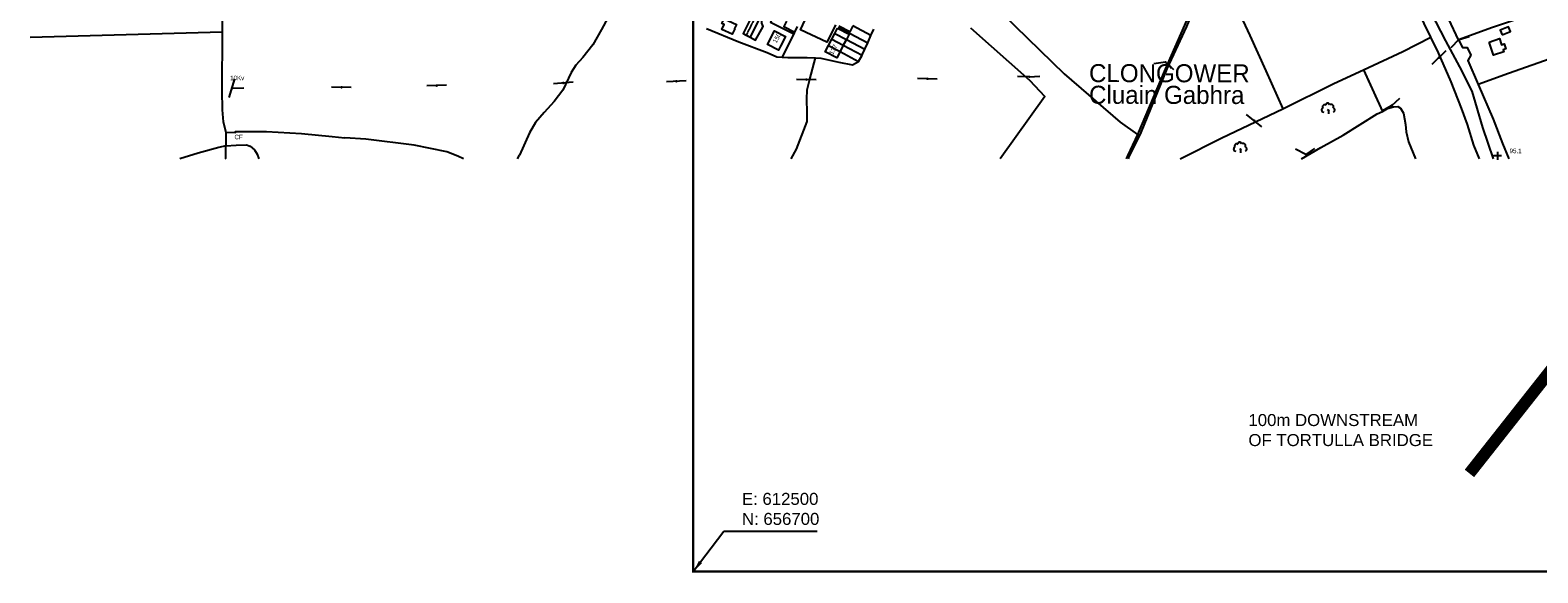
# Model space of a CAD drawing. Header units: metres. Extents: x 611948 to 1225781, y 656699 to 1316021.
# Tile 1 of 169: x 611948 to 613203, y 656699 to 657150. Entities that reach past the tile are written whole.
import ezdxf

# ---------------------------------------------------------------- set-up
doc = ezdxf.new("R2010")
doc.units = ezdxf.units.M
doc.linetypes.add('4696-C$0$PECK', pattern=[0.2, 0.1, -0.1])
for name, color, linetype in [('- EXTENT OF CHANNEL SURVEY', 150, 'Continuous'), ('- EXTENT OF LiDAR SURVEY', 1, 'Continuous'), ('4696-C$0$BLD_INN_W', 253, 'Continuous'), ('4696-C$0$BLD_OTL_S', 253, 'Continuous'), ('4696-C$0$GEN_LIN_D', 253, 'Continuous'), ('4696-C$0$GEN_PCK_D', 253, '4696-C$0$PECK'), ('4696-C$0$HT_CTRL', 253, 'Continuous'), ('4696-C$0$LAND_SYMB', 253, 'Continuous'), ('4696-C$0$POLE_SYMB', 253, 'Continuous'), ('4696-C$0$ROADS', 253, 'Continuous'), ('4696-C$0$ROADS_CTR', 253, 'Continuous'), ('4696-C$0$TOWNLAND', 253, 'Continuous'), ('4696-C$0$WATER_FTR', 253, 'Continuous')]:
    doc.layers.add(name, color=color, linetype=linetype)
doc.styles.add('4696-C$0$STANDARD', font='txt')
doc.styles.get("Standard").update_dxf_attribs({"font": 'ARIAL.TTF'})
doc.dimstyles.get("Standard").update_dxf_attribs({"dimtxt": 10, "dimasz": 10, "dimexe": 5, "dimexo": 5, "dimgap": 5, "dimtad": 1, "dimdec": 4, "dimzin": 0, "dimdsep": 46, "dimtxsty": 'Standard', "dimcen": 5, "dimclrd": 256, "dimclre": 256, "dimclrt": 256, "dimadec": 0, "dimazin": 0, "dimtfac": 1, "dimtdec": 4, "dimtofl": 0, "dimtmove": 0, "dimatfit": 0, "dimfxl": 0, "dimtolj": 1, "dimtzin": 0, "dimlwd": -1, "dimlwe": -1, "dimarcsym": 0})

# ---------------------------------------------------------------- blocks, each defined once
blk = doc.blocks.new('4696-C$0$36', base_point=(144.988486, 310.919762))
blk.add_line((140.875383, 310.92339), (149.050238, 310.92339))
at = {"const_width": 0.539928}
blk.add_lwpolyline([(144.673376, 310.923808, 1), (145.213304, 310.923808, 1)], format="xyb", close=True, dxfattribs=at)
blk = doc.blocks.new('4696-C$0$37', base_point=(145.909475, 308.83511))
blk.add_line((145.962562, 308.791096), (150.424369, 308.791096))
at = {"const_width": 0.51646}
blk.add_lwpolyline([(145.704332, 308.791096, 1), (146.220792, 308.791096, 1)], format="xyb", close=True, dxfattribs=at)
blk = doc.blocks.new('4696-C$0$30', base_point=(144.876269, 313.485642))
blk.add_line((144.905875, 313.497659), (149.765037, 313.497659))
blk = doc.blocks.new('4696-C$0$23', base_point=(149.185809, 307.333247))
for p, q in [((148.664547, 309.128064), (149.124049, 308.690441)), ((149.124049, 308.690441), (149.445702, 309.073361)), ((149.124049, 308.690441), (149.169999, 307.322874)), ((149.313569, 307.698886), (149.313569, 307.698886))]:
    blk.add_line(p, q)
for centre, radius, start, end in [((147.180612, 308.892246), 0.897288, 128.278788, 274.496331), ((147.530482, 310.123129), 0.903805, 44.394719, 220.161368), ((148.832724, 311.050839), 0.714023, 354.391008, 541.210524), ((150.218607, 310.134934), 1.07549, 331.418139, 476.507497), ((150.870267, 308.882439), 0.947498, 293.22782, 424.195061)]:
    blk.add_arc(centre, radius, start, end)
blk = doc.blocks.new('4696-C$0$35', base_point=(150.27109, 306.896499))
for p, q in [((150.27109, 308.539432), (150.27109, 305.253567)), ((151.914023, 306.896499), (148.62816, 306.896499))]:
    blk.add_line(p, q)
blk = doc.blocks.new('4696-C')
at = {"layer": '4696-C$0$BLD_INN_W', "flags": 128}
for points in [[(612615.391, 657142.893), (612624.897, 657137.868)], [(612617.928, 657147.727), (612627.464, 657142.758)], [(612612.686, 657137.736), (612622.156, 657132.641)]]:
    blk.add_lwpolyline(points, dxfattribs=at)
at = {"layer": '4696-C$0$BLD_OTL_S', "flags": 128}
for points in [[(612525.575, 657159.91), (612535.907, 657155.162), (612534.328, 657151.726), (612534.574, 657151.613), (612532.46, 657147.011), (612523.878, 657150.955), (612525.768, 657155.065), (612523.77, 657155.983), (612525.575, 657159.91)], [(612577.681, 657158.029), (612575.344, 657153.418), (612584.438, 657148.809)], [(612584.438, 657148.809), (612586.78, 657153.43)], [(612617.928, 657147.727), (612620.191, 657152.042)], [(612620.191, 657152.042), (612629.713, 657147.046), (612627.464, 657142.758)], [(612632.92, 657154.06), (612630.248, 657148.969), (612621.091, 657153.774)], [(613173.424, 657146.583), (613180.363, 657149.44), (613178.782, 657153.283), (613171.836, 657150.426), (613173.424, 657146.583)], [(612572.631, 657137.177), (612570.883, 657133.795), (612561.733, 657138.524), (612567.544, 657149.765), (612576.693, 657145.035), (612572.631, 657137.177)], [(612612.686, 657137.736), (612615.391, 657142.893)], [(612615.391, 657142.893), (612617.928, 657147.727)], [(612615.391, 657142.893), (612624.897, 657137.868)], [(612617.928, 657147.727), (612627.464, 657142.758)], [(612627.464, 657142.758), (612624.897, 657137.868)], [(613162.612, 657140.477), (613171.122, 657143.399), (613172.927, 657138.154), (613175.218, 657138.946), (613176.604, 657134.9), (613174.351, 657134.122), (613174.929, 657132.435), (613166.38, 657129.495), (613162.612, 657140.477)], [(612622.156, 657132.641), (612619.392, 657127.373), (612609.87, 657132.369), (612612.686, 657137.736)], [(612612.686, 657137.736), (612622.156, 657132.641)], [(612624.897, 657137.868), (612622.156, 657132.641)]]:
    blk.add_lwpolyline(points, dxfattribs=at)
at = {"layer": '4696-C$0$GEN_LIN_D', "flags": 128}
for points in [[(612167.002, 657339.753), (612154.211, 657319.008), (612140.821, 657290.912), (612136.126, 657281.223), (612130.526, 657273.047), (612122.597, 657264.033), (612114.214, 657251.973), (612110.552, 657234.801), (612107.157, 657220.895), (612107.134, 657195.409), (612107.676, 657149.117)], [(613114.066, 657144.542), (613103.02, 657167.268), (613093.845, 657188.075), (613092.074, 657188.927), (613089.002, 657189.577), (613084.629, 657190.025), (613081.266, 657189.912)], [(612437.604, 657177.174), (612423.548, 657150.914), (612416.286, 657138.311), (612408.081, 657127.816), (612402.117, 657121.357), (612398.239, 657115.325), (612391.401, 657100.637), (612384.273, 657091.128), (612375.865, 657081.934), (612368.534, 657073.726), (612363.759, 657064.89), (612355.259, 657046.352)], [(612944.167, 657185.198), (612953.36, 657167.402), (612963.329, 657145.888), (612976.629, 657116.718), (612990.898, 657085.111)], [(612757.85, 657163.648), (612808.669, 657114.167), (612855.495, 657073.902), (612869.78, 657063.724)], [(613136.976, 657142.406), (613129.192, 657159.536), (613131.053, 657160.747), (613132.174, 657162.766), (613131.747, 657164.851), (613130.087, 657168.282), (613128.316, 657169.133), (613126.769, 657169.2), (613124.968, 657168.831)], [(613200.968, 657164.435), (613165.317, 657152.546), (613136.976, 657142.406)], [(612511.062, 657151.716), (612537.819, 657140.797), (612561.454, 657131.763), (612569.572, 657128.311), (612573.892, 657128)], [(612567.325, 657163.264), (612564.301, 657157.183), (612581.4, 657148.481), (612583.659, 657147.255)], [(612620.619, 657152.866), (612645.262, 657140.006)], [(612647.921, 657145.965), (612632.92, 657154.06)], [(612647.921, 657145.965), (612650.268, 657151.222)], [(612730.908, 657152.422), (612779.91, 657108.705), (612792.761, 657095.23), (612755.518, 657043.51)], [(612910.816, 657158.914), (612892.771, 657118.101), (612869.78, 657063.724)], [(612871.498, 657062.372), (612872.912, 657065.225), (612894.588, 657118.281), (612910.839, 657153.489), (612912.752, 657158.059)], [(611947.887, 657144.678), (612107.676, 657149.117)], [(612107.676, 657149.117), (612107.605, 657100.254), (612107.723, 657084.161), (612108.558, 657074.227), (612110.938, 657065.605)], [(612583.659, 657147.255), (612575.732, 657131.444), (612573.892, 657128)], [(612583.659, 657147.255), (612584.438, 657148.809)], [(612627.464, 657142.758), (612642.899, 657134.714)], [(612642.899, 657134.714), (612645.262, 657140.006)], [(612645.262, 657140.006), (612647.921, 657145.965)], [(613057.903, 657117.379), (613090.629, 657132.657), (613114.066, 657144.542)], [(613149.847, 657054.672), (613144.553, 657072.018), (613139.496, 657085.494), (613130.883, 657107.311), (613120.336, 657131.641), (613114.066, 657144.542)], [(613136.976, 657142.406), (613140.318, 657136.061), (613144.444, 657135.883), (613147.27, 657129.559), (613144.759, 657125.276), (613153.54, 657105.106)], [(612573.892, 657128), (612578.586, 657127.662), (612594.866, 657127.732), (612601.768, 657127.433)], [(612581.444, 657043.511), (612585.811, 657051.295), (612594.821, 657074.415), (612594.887, 657081.904), (612594.594, 657093.026), (612594.929, 657100.762), (612597.125, 657109.709), (612601.768, 657127.433)], [(612601.768, 657127.433), (612606.211, 657127.24), (612621.303, 657123.744), (612632.583, 657121.705), (612637.605, 657124.33)], [(612622.156, 657132.641), (612637.605, 657124.33)], [(612624.897, 657137.868), (612640.533, 657129.603)], [(612637.605, 657124.33), (612640.533, 657129.603)], [(612640.533, 657129.603), (612640.967, 657130.384), (612642.899, 657134.714)], [(613218.186, 657128.109), (613178.767, 657114.489), (613153.54, 657105.106)], [(612990.898, 657085.111), (613033.408, 657105.942), (613057.903, 657117.379)], [(613153.54, 657105.106), (613166.001, 657076.281), (613173.824, 657056.135), (613178.875, 657043.509)], [(612905.285, 657043.509), (612940.021, 657060.762), (612990.898, 657085.111)], [(613006.39, 657043.509), (613022.589, 657052.772), (613041.018, 657063.048), (613069.49, 657080.752), (613073.697, 657082.887)], [(613073.697, 657082.887), (613078.092, 657085.119), (613083.1, 657086.751), (613086.63, 657086.834), (613088.929, 657085.628), (613091.429, 657081.271), (613093.039, 657071.847), (613093.558, 657065.93), (613095.523, 657057.625), (613101.2, 657043.509)], [(612110.938, 657065.605), (612110.822, 657054.104)], [(612110.938, 657065.605), (612118.73, 657065.381), (612118.796, 657066.198), (612144.691, 657066.142), (612173.752, 657064.594), (612199.226, 657061.901), (612209.932, 657060.917)], [(612869.78, 657063.724), (612861.484, 657045.79), (612860.508, 657043.51)], [(612869.78, 657063.724), (612871.498, 657062.372)], [(612110.822, 657054.104), (612104.972, 657052.937), (612087.729, 657048.177), (612072.492, 657043.512)], [(612110.822, 657054.104), (612119.277, 657054.783), (612127.986, 657055.15), (612131.153, 657053.885), (612134.661, 657050.933), (612136.998, 657047.296), (612138.343, 657043.512)], [(612110.874, 657043.816), (612110.822, 657054.104)], [(612308.764, 657043.511), (612304.089, 657045.728), (612294.94, 657049.224), (612267.538, 657054.804), (612227.445, 657059.641), (612209.932, 657060.917)], [(612862.24, 657043.51), (612863.004, 657045.244), (612871.498, 657062.372)], [(613154.542, 657043.509), (613149.847, 657054.672)], [(612353.758, 657043.511), (612355.259, 657046.352)]]:
    blk.add_lwpolyline(points, dxfattribs=at)
at = {"layer": '4696-C$0$GEN_PCK_D', "flags": 128}
for points in [[(612484.044, 657168.129), (612489.393, 657178.28), (612522.228, 657242.473), (612523.651, 657244.154), (612525.388, 657244.746), (612527.378, 657244.986), (612529.472, 657244.862), (612572.985, 657222.873), (612575.793, 657221.32), (612577.204, 657219.576), (612577.992, 657217.26), (612578.06, 657215.553), (612577.671, 657213.958), (612566.673, 657191.381), (612544.096, 657146.39)], [(612563.693, 657191.331), (612555.239, 657174.808), (612541.57, 657147.767), (612544.096, 657146.39)], [(612547.337, 657144.625), (612551.854, 657142.164), (612558.106, 657153.415), (612556.992, 657156.175), (612557.021, 657158.053), (612560.257, 657165.365), (612565.645, 657162.927), (612568.912, 657169.816), (612563.98, 657172.732), (612568.594, 657182.609), (612570.405, 657184.1), (612572.074, 657184.611), (612573.498, 657184.506), (612600.052, 657172.199), (612601.881, 657170.787), (612602.903, 657169.234), (612603.322, 657167.78), (612603.686, 657166.099), (612603.648, 657164.756), (612603.426, 657163.844), (612596.867, 657166.648)], [(612618.428, 657154.827), (612616.176, 657150.165), (612611.173, 657140.518), (612589.183, 657150.749), (612596.867, 657166.648)], [(612544.096, 657146.39), (612547.337, 657144.625)], [(613057.903, 657117.379), (613073.697, 657082.887)]]:
    blk.add_lwpolyline(points, dxfattribs=at)
at = {"layer": '4696-C$0$LAND_SYMB', "flags": 128}
for points in [[(612990.898, 657085.111), (613033.408, 657105.942), (613057.903, 657117.379)], [(613057.903, 657117.379), (613073.697, 657082.887)], [(612905.285, 657043.509), (612940.021, 657060.762), (612990.898, 657085.111)], [(613006.39, 657043.509), (613022.589, 657052.772), (613041.018, 657063.048), (613069.49, 657080.752), (613073.697, 657082.887)]]:
    blk.add_lwpolyline(points, dxfattribs=at)
at = {"layer": '4696-C$0$ROADS', "flags": 128}
for points in [[(612563.693, 657191.331), (612555.239, 657174.808), (612541.57, 657147.767), (612544.096, 657146.39)], [(613114.066, 657144.542), (613103.02, 657167.268), (613093.845, 657188.075), (613092.074, 657188.927), (613089.002, 657189.577), (613084.629, 657190.025), (613081.266, 657189.912)], [(612547.337, 657144.625), (612551.854, 657142.164), (612558.106, 657153.415), (612556.992, 657156.175), (612557.021, 657158.053), (612560.257, 657165.365), (612565.645, 657162.927), (612568.912, 657169.816), (612563.98, 657172.732), (612568.594, 657182.609), (612570.405, 657184.1), (612572.074, 657184.611), (612573.498, 657184.506), (612600.052, 657172.199), (612601.881, 657170.787), (612602.903, 657169.234), (612603.322, 657167.78), (612603.686, 657166.099), (612603.648, 657164.756), (612603.426, 657163.844), (612596.867, 657166.648)], [(612618.428, 657154.827), (612616.176, 657150.165), (612611.173, 657140.518), (612589.183, 657150.749), (612596.867, 657166.648)], [(613136.976, 657142.406), (613129.192, 657159.536), (613131.053, 657160.747), (613132.174, 657162.766), (613131.747, 657164.851), (613130.087, 657168.282), (613128.316, 657169.133), (613126.769, 657169.2), (613124.968, 657168.831)], [(612544.096, 657146.39), (612547.337, 657144.625)], [(613149.847, 657054.672), (613144.553, 657072.018), (613139.496, 657085.494), (613130.883, 657107.311), (613120.336, 657131.641), (613114.066, 657144.542)], [(613136.976, 657142.406), (613140.318, 657136.061), (613144.444, 657135.883), (613147.27, 657129.559), (613144.759, 657125.276), (613153.54, 657105.106)], [(613153.54, 657105.106), (613166.001, 657076.281), (613173.824, 657056.135), (613178.875, 657043.509)], [(613154.542, 657043.509), (613149.847, 657054.672)]]:
    blk.add_lwpolyline(points, dxfattribs=at)
at = {"layer": '4696-C$0$ROADS_CTR', "flags": 128}
for points in [[(613166.181, 657043.509), (613157.425, 657069.454), (613148.363, 657099.574), (613138.16, 657120.012), (613126.659, 657141.473), (613114.368, 657165.065), (613101.876, 657193.717), (613094.877, 657206.7), (613077.454, 657248.472), (613065.804, 657275.472), (613057.504, 657300.021), (613048.156, 657324.771), (613037.058, 657347.887), (613022.512, 657381.881), (613010.277, 657418.147), (613006.217, 657428.501)], [(612569.346, 657189.558), (612547.337, 657144.625)]]:
    blk.add_lwpolyline(points, dxfattribs=at)
at = {"layer": '4696-C$0$TOWNLAND', "flags": 128}
for points in [[(612437.604, 657177.174), (612423.548, 657150.914), (612416.286, 657138.311), (612408.081, 657127.816), (612402.117, 657121.357), (612398.239, 657115.325), (612391.401, 657100.637), (612384.273, 657091.128), (612375.865, 657081.934), (612368.534, 657073.726), (612363.759, 657064.89), (612355.259, 657046.352)], [(612110.822, 657054.104), (612119.277, 657054.783), (612127.986, 657055.15), (612131.153, 657053.885), (612134.661, 657050.933), (612136.998, 657047.296), (612138.343, 657043.512)], [(612110.874, 657043.816), (612110.822, 657054.104)], [(612110.874, 657043.816), (612110.007, 657043.512)], [(612353.758, 657043.511), (612355.259, 657046.352)]]:
    blk.add_lwpolyline(points, dxfattribs=at)
at = {"layer": '4696-C$0$WATER_FTR', "flags": 128}
for points in [[(612910.816, 657158.914), (612892.771, 657118.101), (612869.78, 657063.724)], [(612869.78, 657063.724), (612861.484, 657045.79), (612860.508, 657043.51)]]:
    blk.add_lwpolyline(points, dxfattribs=at)
at = {"layer": '4696-C$0$HT_CTRL', "xscale": 2, "yscale": 2}
blk.add_blockref('4696-C$0$35', (613169.493, 657045.973), dxfattribs=at)
at = {"layer": '4696-C$0$LAND_SYMB', "xscale": 2, "yscale": 2}
for p in [(613028.917, 657080.953), (612955.688, 657048.473)]:
    blk.add_blockref('4696-C$0$23', p, dxfattribs=at)
at = {"layer": '4696-C$0$POLE_SYMB', "xscale": 2, "yscale": 2}
for name, p, rotation in [('4696-C$0$30', (613137.42, 657142.723), 225.7320000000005), ('4696-C$0$37', (613137.42, 657142.723), 16.78300000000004), ('4696-C$0$36', (613120.797, 657127.574), 224.6700000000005), ('4696-C$0$30', (612893.173, 657123.834), 188.9030000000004), ('4696-C$0$37', (612893.173, 657123.834), 318.0660000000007), ('4696-C$0$36', (612116.05, 657102.266), 73.07600000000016), ('4696-C$0$30', (612116.05, 657102.266), 1.166000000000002), ('4696-C$0$36', (612207.04, 657102.913), 179.2950000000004), ('4696-C$0$36', (612286.268, 657104.309), 182.1570000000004), ('4696-C$0$36', (612391.673, 657106.504), 184.7170000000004), ('4696-C$0$36', (612485.766, 657107.901), 182.8750000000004), ('4696-C$0$36', (612594.073, 657109.346), 179.2490000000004), ('4696-C$0$36', (612694.922, 657109.993), 177.9660000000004), ('4696-C$0$30', (612779.607, 657111.689), 179.2730000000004), ('4696-C$0$37', (612779.607, 657111.689), 2.822000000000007), ('4696-C$0$37', (613081.594, 657087.877), 43.1110000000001), ('4696-C$0$36', (612966.976, 657075.182), 141.1880000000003), ('4696-C$0$30', (613081.594, 657087.877), 209.9490000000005), ('4696-C$0$30', (613010.056, 657046.981), 152.3450000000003), ('4696-C$0$37', (613010.056, 657046.981), 34.31800000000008)]:
    blk.add_blockref(name, p, dxfattribs=dict(at, rotation=rotation))
at = {"layer": '4696-C$0$BLD_OTL_S', "style": '4696-C$0$STANDARD'}
for s, rotation, p in [('150', 62.600013, (612569.377, 657139.313)), ('137', 62.300013, (612616.201, 657129.604))]:
    blk.add_text(s, height=3.75, rotation=rotation, dxfattribs=at).set_placement(p)
at = {"layer": '4696-C$0$HT_CTRL', "style": '4696-C$0$STANDARD'}
blk.add_text('95.1', height=3.75, rotation=-0.1, dxfattribs=at).set_placement((613179.608, 657048.089))
at = {"layer": '4696-C$0$POLE_SYMB', "style": '4696-C$0$STANDARD'}
blk.add_text('10Kv', height=3.75, dxfattribs=at).set_placement((612114.356, 657108.8))
at = {"layer": '4696-C$0$TOWNLAND', "style": '4696-C$0$STANDARD'}
for s, height, p in [('CLONGOWER', 15, (612829.502, 657107.202)), ('Cluain Gabhra', 15, (612829.502, 657089.202)), ('CF', 3.75, (612117.996, 657059.696))]:
    blk.add_text(s, height=height, rotation=-0.1, dxfattribs=at).set_placement(p)
blk = doc.blocks.new('OS Mapping')
blk.add_blockref('4696-C', (0, 0))

msp = doc.modelspace()

# ---------------------------------------------------------------- linework, layer by layer
at = {"layer": '- EXTENT OF CHANNEL SURVEY'}
msp.add_lwpolyline([(613146.2, 656781.7, 10, 10, 0), (613259.3, 656924.9, 10, 10, 0), (613259.3, 657055.5, 10, 10, 0), (613254.3, 657105.8, 10, 10, 0), (613289.5, 657145.9, 10, 10, 0), (613314.6, 657203.7, 10, 10, 0), (613307.1, 657259, 10, 10, 0), (613347.3, 657336.9, 10, 10, 0), (613297, 657452.4, 10, 10, 0), (613307.1, 657585.6, 10, 10, 0), (613276.9, 657620.8, 10, 10, 0), (613186.4, 657701.2, 10, 10, 0), (613127.2, 657724.1, 10, 10, 0), (613074, 657760, 10, 10, 0), (613047.9, 657818.3, 10, 10, 0), (612954, 657913.5, 10, 10, 0), (612926.2, 657910.1, 10, 10, 0), (612895.8, 657925.9, 10, 10, 0), (612881.5, 657977.2, 10, 10, 0), (612878.5, 657995.1, 10, 10, 0), (612861.1, 658073.3, 10, 10, 0)], format="xyseb", dxfattribs=at)
at = {"layer": '- EXTENT OF LiDAR SURVEY', "const_width": 2}
msp.add_lwpolyline([(613700, 659100), (613700, 656700), (612500, 656700), (612500, 659100)], close=True, dxfattribs=at)

# ---------------------------------------------------------------- block references
msp.add_blockref('OS Mapping', (0, 0))

# ---------------------------------------------------------------- texts
at = {"layer": '- EXTENT OF CHANNEL SURVEY', "insert": (612962.2, 656831.1), "char_height": 10, "width": 154.696, "attachment_point": 1}
msp.add_mtext('100m DOWNSTREAM OF TORTULLA BRIDGE', dxfattribs=at)
at = {"layer": '- EXTENT OF LiDAR SURVEY', "insert": (612540.5, 656738.7), "char_height": 10, "attachment_point": 7}
msp.add_mtext('\\A1;E: 612500\\PN: 656700', dxfattribs=at)

# ---------------------------------------------------------------- leaders
at = {"layer": '- EXTENT OF LiDAR SURVEY', "annotation_type": 0, "has_hookline": 1, "hookline_direction": 0, "text_width": 62.7}
msp.add_leader([(612500, 656700), (612525.5, 656733.7), (612535.5, 656733.7)], dimstyle='Standard', dxfattribs=at)

doc.saveas('drawing.dxf')
